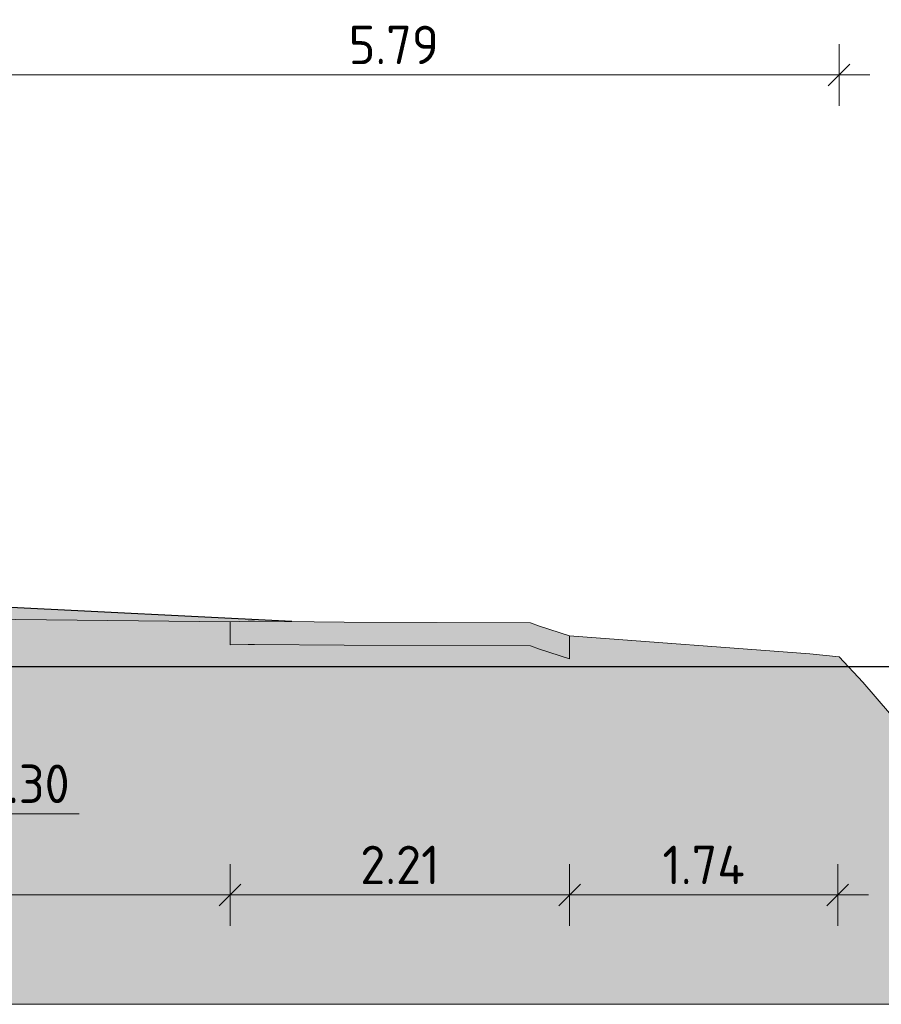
# Model space of a CAD drawing. Header units: metres. Extents: x -54 to 109, y -117 to 84.
# Tile 19 of 256: x -30.86 to -25.26, y -85.62 to -79.22. Entities that reach past the tile are written whole.
import ezdxf

# ---------------------------------------------------------------- set-up
doc = ezdxf.new("R2010")
doc.units = ezdxf.units.M
doc.linetypes.add('AL-NAP_LIJN', pattern=[15.25, 12, -1.5, 0.25, -1.5])
doc.layers.get('Defpoints').update_dxf_attribs({"color": 151})
for name, color, linetype, lineweight in [('B-WE-GW-MAAIVELD-GD', 253, 'Continuous', 18), ('N-WE-GR-BOOM-S', 90, 'Continuous', 25), ('X-XX-AL-M', 7, 'Continuous', 18), ('X-XX-AL-NAP-GD', 7, 'AL-NAP_LIJN', 25), ('X-XX-AL_BINDEND-M', 10, 'Continuous', 18)]:
    doc.layers.add(name, color=color, linetype=linetype, lineweight=lineweight)
doc.layers.add('N-WE-GW-GROND_ZAND_DRAINEERZAND-V', color=7, linetype='Continuous', lineweight=18, true_color=0xf6e8be)
doc.layers.add('N-WE-GW-GROND_ZAND_FUNDERINGSZAND-V', color=7, linetype='Continuous', lineweight=18, true_color=0xf8ed6b)
doc.styles.add('NLCS-ISO-M100-T25', font='NLCS-ISO.ttf', dxfattribs={"height": 0.25})
doc.dimstyles.new('NLCS-M100-T25-SCHRAP_L2_H2', dxfattribs={"dimscale": 0.1, "dimtxt": 2.5, "dimasz": 1.4, "dimexe": 2, "dimexo": 2, "dimgap": 0.7, "dimtad": 1, "dimzin": 0, "dimdsep": 46, "dimtxsty": 'NLCS-ISO-M100-T25', "dimblk": 'OBLIQUE', "dimcen": 0, "dimdle": 2, "dimclrd": 256, "dimclre": 256, "dimclrt": 256, "dimazin": 0, "dimtfac": 1, "dimtdec": 3, "dimtofl": 0, "dimtmove": 0, "dimatfit": 3, "dimldrblk": 'OBLIQUE', "dimfxl": 2, "dimfxlon": 1, "dimtfillclr": 256, "dimtolj": 1, "dimtzin": 0, "dimlwd": -1, "dimlwe": -1, "dimarcsym": 0})

# ---------------------------------------------------------------- blocks, each defined once
blk = doc.blocks.new('_Oblique')
at = {"color": 0, "linetype": 'ByBlock', "lineweight": -2}
blk.add_line((-0.5, -0.5), (0.5, 0.5), dxfattribs=at)
blk = doc.blocks.new('*D137')
at = {"layer": 'Defpoints', "color": 0, "transparency": 16777216}
for p in [(-25.53, -79.5829), (-31.3207, -83.0253), (-25.53, -83.3647)]:
    blk.add_point(p, dxfattribs=at)
at = {"layer": 'X-XX-AL-M', "transparency": 16777216}
for p, q in [((-31.3207, -79.7829), (-31.3207, -79.3829)), ((-25.53, -79.7829), (-25.53, -79.3829)), ((-31.5207, -79.5829), (-25.33, -79.5829))]:
    blk.add_line(p, q, dxfattribs=at)
at = {"layer": 'X-XX-AL-M', "transparency": 16777216, "xscale": 0.14, "yscale": 0.14, "zscale": 0.14, "rotation": 180}
blk.add_blockref('_Oblique', (-31.3207, -79.5829), dxfattribs=at)
at = {"layer": 'X-XX-AL-M', "transparency": 16777216, "xscale": 0.14, "yscale": 0.14, "zscale": 0.14}
blk.add_blockref('_Oblique', (-25.53, -79.5829), dxfattribs=at)
at = {"layer": 'X-XX-AL-M', "transparency": 16777216, "insert": (-28.4253, -79.3879), "char_height": 0.25, "attachment_point": 5, "style": 'NLCS-ISO-M100-T25'}
blk.add_mtext('\\A1;5.79', dxfattribs=at)
blk = doc.blocks.new('*D141')
at = {"layer": 'Defpoints', "color": 0, "transparency": 16777216}
for p in [(-31.6207, -83.0178), (-31.3207, -83.0253), (-31.3207, -83.7736)]:
    blk.add_point(p, dxfattribs=at)
at = {"layer": 'X-XX-AL_BINDEND-M', "transparency": 16777216}
for p, q in [((-31.6207, -83.5736), (-31.6207, -83.9736)), ((-31.3207, -83.5736), (-31.3207, -83.9736)), ((-31.8207, -83.7736), (-31.1207, -83.7736)), ((-31.4707, -83.7736), (-31.1599, -84.3859)), ((-31.1599, -84.3859), (-30.4699, -84.3859))]:
    blk.add_line(p, q, dxfattribs=at)
at = {"layer": 'X-XX-AL_BINDEND-M', "transparency": 16777216, "xscale": 0.14, "yscale": 0.14, "zscale": 0.14, "rotation": 180}
blk.add_blockref('_Oblique', (-31.6207, -83.7736), dxfattribs=at)
at = {"layer": 'X-XX-AL_BINDEND-M', "transparency": 16777216, "xscale": 0.14, "yscale": 0.14, "zscale": 0.14}
blk.add_blockref('_Oblique', (-31.3207, -83.7736), dxfattribs=at)
at = {"layer": 'X-XX-AL_BINDEND-M', "transparency": 16777216, "insert": (-30.8149, -84.1909), "char_height": 0.25, "attachment_point": 5, "style": 'NLCS-ISO-M100-T25'}
blk.add_mtext('\\A1;0.30', dxfattribs=at)
blk = doc.blocks.new('*D365')
at = {"layer": 'B-WE-GW-MAAIVELD-GD', "transparency": 16777216}
for p, q in [((-33.7422, -84.7133), (-33.7422, -85.1133)), ((-29.4898, -84.7133), (-29.4898, -85.1133)), ((-33.9422, -84.9133), (-29.2898, -84.9133))]:
    blk.add_line(p, q, dxfattribs=at)
at = {"layer": 'Defpoints', "color": 0, "transparency": 16777216}
for p in [(-33.7422, -83.2401), (-29.4898, -83.2886), (-29.4898, -84.9133)]:
    blk.add_point(p, dxfattribs=at)
at = {"layer": 'B-WE-GW-MAAIVELD-GD', "transparency": 16777216, "xscale": 0.14, "yscale": 0.14, "zscale": 0.14}
for p, rotation in [((-33.7422, -84.9133), 179.9999999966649), ((-29.4898, -84.9133), 359.9999999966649)]:
    blk.add_blockref('_Oblique', p, dxfattribs=dict(at, rotation=rotation))
at = {"layer": 'B-WE-GW-MAAIVELD-GD', "transparency": 16777216, "insert": (-31.616, -84.7183), "char_height": 0.25, "attachment_point": 5, "rotation": 360, "style": 'NLCS-ISO-M100-T25'}
blk.add_mtext('\\A1;4.25', dxfattribs=at)
blk = doc.blocks.new('*D366')
at = {"layer": 'B-WE-GW-MAAIVELD-GD', "transparency": 16777216}
for p, q in [((-29.4898, -84.7133), (-29.4898, -85.1133)), ((-27.2822, -84.7133), (-27.2822, -85.1133)), ((-29.6898, -84.9133), (-27.0822, -84.9133))]:
    blk.add_line(p, q, dxfattribs=at)
at = {"layer": 'Defpoints', "color": 0, "transparency": 16777216}
for p in [(-29.4898, -83.2886), (-27.2822, -83.3785), (-27.2822, -84.9133)]:
    blk.add_point(p, dxfattribs=at)
at = {"layer": 'B-WE-GW-MAAIVELD-GD', "transparency": 16777216, "xscale": 0.14, "yscale": 0.14, "zscale": 0.14}
for p, rotation in [((-29.4898, -84.9133), 179.9999999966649), ((-27.2822, -84.9133), 359.9999999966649)]:
    blk.add_blockref('_Oblique', p, dxfattribs=dict(at, rotation=rotation))
at = {"layer": 'B-WE-GW-MAAIVELD-GD', "transparency": 16777216, "insert": (-28.386, -84.7183), "char_height": 0.25, "attachment_point": 5, "rotation": 360, "style": 'NLCS-ISO-M100-T25'}
blk.add_mtext('\\A1;2.21', dxfattribs=at)
blk = doc.blocks.new('*D367')
at = {"layer": 'B-WE-GW-MAAIVELD-GD', "transparency": 16777216}
for p, q in [((-27.2822, -84.7133), (-27.2822, -85.1133)), ((-25.5388, -84.7133), (-25.5388, -85.1133)), ((-27.4822, -84.9133), (-25.3388, -84.9133))]:
    blk.add_line(p, q, dxfattribs=at)
at = {"layer": 'Defpoints', "color": 0, "transparency": 16777216}
for p in [(-27.2822, -83.3785), (-25.5388, -83.3553), (-25.5388, -84.9133)]:
    blk.add_point(p, dxfattribs=at)
at = {"layer": 'B-WE-GW-MAAIVELD-GD', "transparency": 16777216, "xscale": 0.14, "yscale": 0.14, "zscale": 0.14}
for p, rotation in [((-27.2822, -84.9133), 179.9999999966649), ((-25.5388, -84.9133), 359.9999999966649)]:
    blk.add_blockref('_Oblique', p, dxfattribs=dict(at, rotation=rotation))
at = {"layer": 'B-WE-GW-MAAIVELD-GD', "transparency": 16777216, "insert": (-26.4105, -84.7183), "char_height": 0.25, "attachment_point": 5, "rotation": 360, "style": 'NLCS-ISO-M100-T25'}
blk.add_mtext('\\A1;1.74', dxfattribs=at)

msp = doc.modelspace()

# ---------------------------------------------------------------- hatches: boundary and pattern name
at = {"layer": 'N-WE-GW-GROND_ZAND_DRAINEERZAND-V'}
h = msp.add_hatch(color=256, dxfattribs=at)
h.dxf.hatch_style = 1
h.paths.add_polyline_path([(-29.4898, -83.1386), (-29.3732, -83.1344), (-29.3311, -83.1346), (-29.0885, -83.1369), (-31.3207, -83.0253), (-31.3207, -83.1186)])
at = {"layer": 'N-WE-GW-GROND_ZAND_FUNDERINGSZAND-V'}
h = msp.add_hatch(color=256, dxfattribs=at)
h.dxf.hatch_style = 1
h.paths.add_polyline_path([(-45.9707, -83.2185), (-45.9243, -83.2174), (-45.9243, -83.2156)], flags=17)
h.paths.add_polyline_path([(-31.6957, -83.2159), (-33.7422, -83.1647), (-33.7422, -83.2401), (-33.8434, -83.2348), (-34.0737, -83.2159), (-35.0394, -83.189), (-35.8739, -83.1641), (-38.3207, -83.2253), (-38.3207, -83.182), (-39.4626, -83.2253), (-39.8926, -83.2392), (-40.2429, -83.2382), (-40.2429, -83.0873), (-40.3787, -83.089), (-42.3729, -83.1165), (-42.3705, -83.1285), (-42.3705, -83.3285), (-45.9707, -83.4185), (-45.9707, -83.2185), (-47.0669, -83.2878), (-47.5615, -83.3459), (-48.11, -84.0313), (-48.6603, -84.6898), (-48.9301, -84.6809), (-49.4077, -84.6509), (-50.0049, -83.8117), (-50.142, -83.6249), (-50.5084, -83.6249), (-50.6423, -83.6249), (-51.3914, -83.6243), (-51.3914, -85.6243), (-21.3914, -85.6243), (-21.3914, -83.6192), (-22.4654, -83.6176), (-22.5382, -83.6215), (-22.8728, -83.6429), (-23.2694, -84.0403), (-23.7213, -84.6107), (-24.0471, -84.5744), (-24.4827, -84.568), (-25.3746, -83.5312), (-25.53, -83.3647), (-25.7212, -83.3459), (-27.2822, -83.2285), (-27.2822, -83.3785), (-27.4787, -83.3163), (-27.5363, -83.2938), (-28.7487, -83.29), (-29.3311, -83.2846), (-29.3732, -83.2844), (-29.4898, -83.2886), (-29.4898, -83.1386), (-31.3207, -83.1186), (-31.3207, -83.2253)])
h = msp.add_hatch(color=256, dxfattribs=at)
h.dxf.hatch_style = 1
h.paths.add_polyline_path([(-27.5363, -83.2938), (-27.4787, -83.3163), (-27.2822, -83.3785), (-27.2822, -83.2285), (-27.4787, -83.1663), (-27.5363, -83.1438), (-28.7487, -83.14), (-29.3311, -83.1346), (-29.3732, -83.1344), (-29.4898, -83.1386), (-29.4898, -83.2886), (-29.3732, -83.2844), (-29.3311, -83.2846), (-28.7487, -83.29)])

# ---------------------------------------------------------------- linework, layer by layer
at = {"layer": 'B-WE-GW-MAAIVELD-GD'}
for points in [[(-43.7006, -83.1349), (-40.3787, -83.089), (-40.2429, -83.0873), (-40.2159, -83.0883), (-39.8926, -83.0892), (-39.4626, -83.0753), (-36.9785, -82.9811), (-35.0394, -83.039), (-34.0737, -83.0659), (-33.8434, -83.0848), (-33.7422, -83.0901), (-32.4766, -83.106), (-29.4898, -83.1386), (-29.3732, -83.1344), (-29.3311, -83.1346), (-28.7487, -83.14), (-27.5363, -83.1438), (-27.4787, -83.1663), (-27.2822, -83.2285), (-25.7212, -83.3459), (-25.53, -83.3647), (-25.3746, -83.5312), (-24.4827, -84.568)], [(-29.4898, -83.1386), (-29.4898, -83.2886), (-29.3732, -83.2844), (-29.3311, -83.2846), (-28.7487, -83.29), (-27.5363, -83.2938), (-27.4787, -83.3163), (-27.2822, -83.3785), (-27.2822, -83.2285)]]:
    msp.add_lwpolyline(points, dxfattribs=at)
at = {"layer": 'N-WE-GR-BOOM-S'}
msp.add_line((-29.0885, -83.1369), (-31.3207, -83.0253), dxfattribs=at)
at = {"layer": 'N-WE-GW-GROND_ZAND_FUNDERINGSZAND-V', "flags": 128}
msp.add_lwpolyline([(-21.3914, -83.6192), (-21.3914, -85.6243), (-51.3914, -85.6243), (-51.3914, -83.6243)], dxfattribs=at)
at = {"layer": 'X-XX-AL-NAP-GD'}
msp.add_line((-51.3914, -83.4289), (-21.3914, -83.4289), dxfattribs=at)

# ---------------------------------------------------------------- dimensions: what is measured, and where the dimension line sits
at = {"layer": 'B-WE-GW-MAAIVELD-GD'}
for base, p1, p2, picture, middle in [((-29.4898, -84.9133), (-33.7422, -83.2401), (-29.4898, -83.2886), '*D365', (-31.616, -84.7183)), ((-27.2822, -84.9133), (-29.4898, -83.2886), (-27.2822, -83.3785), '*D366', (-28.386, -84.7183)), ((-25.5388, -84.9133), (-27.2822, -83.3785), (-25.5388, -83.3553), '*D367', (-26.4105, -84.7183))]:
    dim = msp.add_linear_dim(base=base, p1=p1, p2=p2, angle=360, dimstyle='NLCS-M100-T25-SCHRAP_L2_H2', override={"dimtmove": 1}, dxfattribs=at)
    dim.commit()
    dim.dimension.update_dxf_attribs({"geometry": picture, "text_midpoint": middle})
at = {"layer": 'X-XX-AL-M'}
dim = msp.add_linear_dim(base=(-25.53, -79.5829), p1=(-31.3207, -83.0253), p2=(-25.53, -83.3647), dimstyle='NLCS-M100-T25-SCHRAP_L2_H2', override={"dimtmove": 1}, dxfattribs=at)
dim.commit()
dim.dimension.update_dxf_attribs({"geometry": '*D137', "text_midpoint": (-28.4253, -79.3879)})
at = {"layer": 'X-XX-AL_BINDEND-M'}
dim = msp.add_linear_dim(base=(-31.3207, -83.7736), p1=(-31.6207, -83.0178), p2=(-31.3207, -83.0253), dimstyle='NLCS-M100-T25-SCHRAP_L2_H2', override={"dimtmove": 1}, dxfattribs=at)
dim.commit()
dim.dimension.update_dxf_attribs({"geometry": '*D141', "text_midpoint": (-31.0899, -84.3859), "dimtype": 160})

doc.saveas('drawing.dxf')
